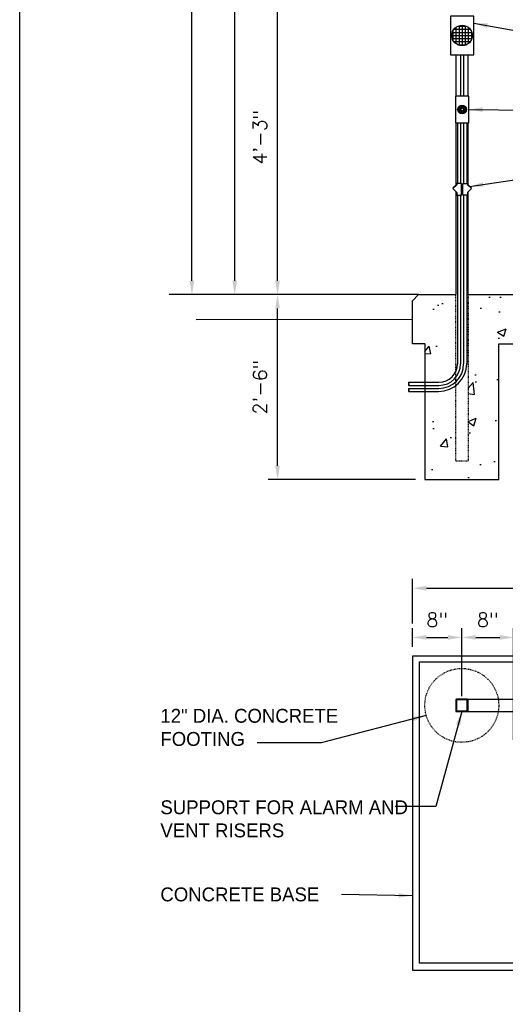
# Model space of a CAD drawing. Extents: x -1276 to 451, y 2026 to 3394.
# Tile 101 of 104: x 79 to 158, y 3106 to 3266. Entities that reach past the tile are written whole.
import ezdxf

# ---------------------------------------------------------------- set-up
doc = ezdxf.new("R2010")
doc.units = 0
doc.header["$MEASUREMENT"] = 0
doc.header["$PDSIZE"] = 1
doc.linetypes.add('HIDDEN5', pattern=[0.05, 0.025, -0.025])
doc.layers.get('DEFPOINTS').update_dxf_attribs({"linetype": 'CONTINUOUS'})
for name, color, linetype in [('BOARDER-TXT', 2, 'CONTINUOUS'), ('CONDUIT', 2, 'CONTINUOUS'), ('DIM', 3, 'CONTINUOUS'), ('FREEZE-OUTLINE-TITLES', 60, 'CONTINUOUS'), ('GALV-2x2-VENT-RISER', 5, 'CONTINUOUS'), ('GRADE', 6, 'CONTINUOUS'), ('TEXT', 3, 'CONTINUOUS'), ('VENT-RISER-FNDT', 6, 'CONTINUOUS')]:
    doc.layers.add(name, color=color, linetype=linetype)
doc.styles.add('SIMPFRAC', font='simpfrac')
doc.styles.add('SIMPLEX', font='simplex')
doc.dimstyles.new('DIM24', dxfattribs={"dimscale": 24, "dimtxt": 0.09375, "dimasz": 0.09375, "dimexe": 0.0625, "dimexo": 0.0625, "dimgap": 0.0625, "dimtad": 1, "dimdec": 4, "dimzin": 3, "dimdsep": 46, "dimlunit": 4, "dimtxsty": 'SIMPLEX', "dimcen": 0, "dimclrd": 3, "dimclre": 3, "dimclrt": 3, "dimadec": 0, "dimazin": 0, "dimtfac": 1, "dimtdec": 4, "dimtofl": 0, "dimtmove": 0, "dimatfit": 3, "dimfxl": 1, "dimfrac": 2, "dimtolj": 1, "dimtzin": 3, "dimlwe": -1, "dimarcsym": 0})

# ---------------------------------------------------------------- blocks, each defined once
blk = doc.blocks.new('*D199')
at = {"layer": 'DEFPOINTS', "color": 0, "transparency": 16777216}
for p in [(113.84, 3323.03), (150.4, 3323.03), (143.65, 3221.04)]:
    blk.add_point(p, dxfattribs=at)
at = {"layer": 'DIM', "color": 3, "transparency": 16777216}
for p, q in [((148.9, 3323.03), (112.34, 3323.03)), ((142.15, 3221.04), (112.34, 3221.04))]:
    blk.add_line(p, q, dxfattribs=at)
at = {"layer": 'DIM', "color": 3, "lineweight": -2, "transparency": 16777216}
blk.add_line((113.84, 3223.29), (113.84, 3320.78), dxfattribs=at)
at = {"layer": 'DIM', "color": 3, "transparency": 16777216}
for points in [[(113.47, 3320.78), (114.22, 3320.78), (113.84, 3323.03)], [(113.47, 3223.29), (114.22, 3223.29), (113.84, 3221.04)]]:
    blk.add_solid(points, dxfattribs=at)
at = {"layer": 'DIM', "color": 3, "transparency": 16777216, "insert": (111, 3272.04), "char_height": 2.25, "attachment_point": 5, "rotation": 90, "style": 'SIMPLEX'}
blk.add_mtext('\\A1;8\'-6"', dxfattribs=at)
blk = doc.blocks.new('*D200')
at = {"layer": 'DEFPOINTS', "color": 0, "transparency": 16777216}
for p in [(120.78, 3272.03), (149.65, 3272.03), (143.65, 3221.04)]:
    blk.add_point(p, dxfattribs=at)
at = {"layer": 'DIM', "color": 3, "transparency": 16777216}
for p, q in [((148.15, 3272.03), (119.28, 3272.03)), ((142.15, 3221.04), (119.28, 3221.04))]:
    blk.add_line(p, q, dxfattribs=at)
at = {"layer": 'DIM', "color": 3, "lineweight": -2, "transparency": 16777216}
blk.add_line((120.78, 3223.29), (120.78, 3269.78), dxfattribs=at)
at = {"layer": 'DIM', "color": 3, "transparency": 16777216}
for points in [[(120.41, 3269.78), (121.16, 3269.78), (120.78, 3272.03)], [(120.41, 3223.29), (121.16, 3223.29), (120.78, 3221.04)]]:
    blk.add_solid(points, dxfattribs=at)
at = {"layer": 'DIM', "color": 3, "transparency": 16777216, "insert": (117.94, 3246.54), "char_height": 2.25, "attachment_point": 5, "rotation": 90, "style": 'SIMPLEX'}
blk.add_mtext('\\A1;4\'-3"', dxfattribs=at)
blk = doc.blocks.new('*D202')
at = {"layer": 'DEFPOINTS', "color": 0, "transparency": 16777216}
for p in [(106.91, 3377.03), (182.34, 3377.03), (106.91, 3221.04)]:
    blk.add_point(p, dxfattribs=at)
at = {"layer": 'DIM', "color": 3, "transparency": 16777216}
blk.add_line((180.84, 3377.03), (105.41, 3377.03), dxfattribs=at)
at = {"layer": 'DIM', "color": 3, "lineweight": -2, "transparency": 16777216}
blk.add_line((106.91, 3223.29), (106.91, 3374.78), dxfattribs=at)
at = {"layer": 'DIM', "color": 3, "transparency": 16777216}
for points in [[(106.53, 3374.78), (107.28, 3374.78), (106.91, 3377.03)], [(106.53, 3223.29), (107.28, 3223.29), (106.91, 3221.04)]]:
    blk.add_solid(points, dxfattribs=at)
at = {"layer": 'DIM', "color": 3, "transparency": 16777216, "insert": (104.07, 3299.04), "char_height": 2.25, "attachment_point": 5, "rotation": 90, "style": 'SIMPLEX'}
blk.add_mtext('\\A1;13\'-0"', dxfattribs=at)
blk = doc.blocks.new('*D204')
at = {"layer": 'DEFPOINTS', "color": 0, "transparency": 16777216}
for p in [(120.78, 3221.04), (143.65, 3221.04), (144.65, 3191.04)]:
    blk.add_point(p, dxfattribs=at)
at = {"layer": 'DIM', "color": 3, "transparency": 16777216}
for p, q in [((142.15, 3221.04), (119.28, 3221.04)), ((143.15, 3191.04), (119.28, 3191.04))]:
    blk.add_line(p, q, dxfattribs=at)
at = {"layer": 'DIM', "color": 3, "lineweight": -2, "transparency": 16777216}
blk.add_line((120.78, 3193.29), (120.78, 3218.79), dxfattribs=at)
at = {"layer": 'DIM', "color": 3, "transparency": 16777216}
for points in [[(120.41, 3218.79), (121.16, 3218.79), (120.78, 3221.04)], [(120.41, 3193.29), (121.16, 3193.29), (120.78, 3191.04)]]:
    blk.add_solid(points, dxfattribs=at)
at = {"layer": 'DIM', "color": 3, "transparency": 16777216, "insert": (117.94, 3206.04), "char_height": 2.25, "attachment_point": 5, "rotation": 90, "style": 'SIMPLEX'}
blk.add_mtext('\\A1;2\'-6"', dxfattribs=at)
blk = doc.blocks.new('*D215')
at = {"layer": 'DEFPOINTS', "color": 0, "transparency": 16777216}
for p in [(150.65, 3165.47), (142.65, 3162.45), (150.65, 3154.45)]:
    blk.add_point(p, dxfattribs=at)
at = {"layer": 'DIM', "color": 3, "transparency": 16777216}
for p, q in [((142.65, 3163.95), (142.65, 3166.97)), ((150.65, 3155.95), (150.65, 3166.97))]:
    blk.add_line(p, q, dxfattribs=at)
at = {"layer": 'DIM', "color": 3, "lineweight": -2, "transparency": 16777216}
blk.add_line((144.9, 3165.47), (148.4, 3165.47), dxfattribs=at)
at = {"layer": 'DIM', "color": 3, "transparency": 16777216}
for points in [[(144.9, 3165.84), (144.9, 3165.09), (142.65, 3165.47)], [(148.4, 3165.84), (148.4, 3165.09), (150.65, 3165.47)]]:
    blk.add_solid(points, dxfattribs=at)
at = {"layer": 'DIM', "color": 3, "transparency": 16777216, "insert": (146.65, 3168.31), "char_height": 2.25, "attachment_point": 5, "style": 'SIMPLEX'}
blk.add_mtext('\\A1;8"', dxfattribs=at)
blk = doc.blocks.new('*D216')
at = {"layer": 'DEFPOINTS', "color": 0, "transparency": 16777216}
for p in [(159.04, 3165.46), (150.65, 3154.45), (159.04, 3147.38)]:
    blk.add_point(p, dxfattribs=at)
at = {"layer": 'DIM', "color": 3, "transparency": 16777216}
for p, q in [((150.65, 3155.95), (150.65, 3166.96)), ((159.04, 3148.88), (159.04, 3166.96))]:
    blk.add_line(p, q, dxfattribs=at)
at = {"layer": 'DIM', "color": 3, "lineweight": -2, "transparency": 16777216}
blk.add_line((152.9, 3165.46), (156.79, 3165.46), dxfattribs=at)
at = {"layer": 'DIM', "color": 3, "transparency": 16777216}
for points in [[(152.9, 3165.84), (152.9, 3165.09), (150.65, 3165.46)], [(156.79, 3165.84), (156.79, 3165.09), (159.04, 3165.46)]]:
    blk.add_solid(points, dxfattribs=at)
at = {"layer": 'DIM', "color": 3, "transparency": 16777216, "insert": (154.84, 3168.3), "char_height": 2.25, "attachment_point": 5, "style": 'SIMPLEX'}
blk.add_mtext('\\A1;8"', dxfattribs=at)
blk = doc.blocks.new('*D220')
at = {"layer": 'DEFPOINTS', "color": 0, "transparency": 16777216}
for p in [(218.19, 3173.44), (142.65, 3166.22), (218.19, 3166.22)]:
    blk.add_point(p, dxfattribs=at)
at = {"layer": 'DIM', "color": 3, "transparency": 16777216}
for p, q in [((142.65, 3167.72), (142.65, 3174.94)), ((218.19, 3167.72), (218.19, 3174.94))]:
    blk.add_line(p, q, dxfattribs=at)
at = {"layer": 'DIM', "color": 3, "lineweight": -2, "transparency": 16777216}
blk.add_line((144.9, 3173.44), (215.94, 3173.44), dxfattribs=at)
at = {"layer": 'DIM', "color": 3, "transparency": 16777216}
for points in [[(144.9, 3173.81), (144.9, 3173.06), (142.65, 3173.44)], [(215.94, 3173.81), (215.94, 3173.06), (218.19, 3173.44)]]:
    blk.add_solid(points, dxfattribs=at)
at = {"layer": 'DIM', "color": 3, "transparency": 16777216, "insert": (180.42, 3176.28), "char_height": 2.25, "attachment_point": 5, "style": 'SIMPLEX'}
blk.add_mtext('\\A1;6\'-4"', dxfattribs=at)

msp = doc.modelspace()

# ---------------------------------------------------------------- hatches: boundary and pattern name
at = {"layer": 'BOARDER-TXT'}
h = msp.add_hatch(dxfattribs=at)
h.set_pattern_fill('AR-CONC', color=256, scale=2)
h.set_pattern_definition([(50, (396.741, 7.214), (14.345204, -1.255043), [1.5, -16.5]), (355, (396.741, 7.214), (-2.77503, 15.04384), [1.2, -13.2]), (100.45144, (397.936, 7.11), (11.570177, 13.7888), [1.274804, -14.02284]), (46.1842, (396.741, 11.214), (21.34483, -3.31039), [2.25, -24.75]), (96.6356, (398.52, 10.938), (18.69324, 19.48237), [1.9122, -21.03428]), (351.1842, (396.74, 11.214), (18.69324, 19.48237), [1.8, -19.8]), (21, (398.741, 10.214), (11.93814, -8.052378), [1.5, -16.5]), (326, (398.741, 10.214), (4.86631, 14.503), [1.2, -13.2]), (71.45144, (399.736, 9.543), (16.80445, 6.450623), [1.274804, -14.02284]), (37.5, (396.741, 7.214), (0.243197, 6.657877), [0, -13.04, 0, -13.4, 0, -13.25]), (7.5, (396.741, 7.214), (5.26139, 7.888234), [0, -7.64, 0, -12.74, 0, -5.05]), (327.5, (392.281, 7.214), (10.676449, -0.451097), [0, -5, 0, -15.6, 0, -20.7]), (317.5, (390.281, 7.214), (11.663723, 2.0021), [0, -6.5, 0, -10.36, 0, -14.7])])
h.paths.add_polyline_path([(149.65302, 3221.04447), (143.65302, 3221.04447), (142.65302, 3220.04447), (142.65302, 3213.04447), (144.65302, 3213.04447), (144.65302, 3206.82334), (146.94771, 3206.82334, 0.288595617), (149.65302, 3208.52669)])
h.paths.add_polyline_path([(161.57648, 3219.38148), (161.03808, 3219.38148), (161.03808, 3221.03095), (159.03883, 3221.03095), (151.65302, 3221.03095), (151.65302, 3194.04447), (149.65302, 3194.04447), (149.65302, 3206.25877, -0.16441566), (146.88521, 3205.32334), (144.65302, 3205.32334), (144.65302, 3191.04447), (156.63877, 3191.04447), (156.63877, 3213.04447), (161.57648, 3213.04447)])
h.paths.add_polyline_path([(209.15649, 3221.04447), (201.77068, 3221.04447), (201.77068, 3221.03095), (199.77142, 3221.03095), (199.77142, 3219.38148), (199.23303, 3219.38148), (199.23303, 3213.04447), (204.17073, 3213.04447), (204.17073, 3191.04447), (216.15649, 3191.04447), (216.15649, 3213.04447), (218.15649, 3213.04447), (218.15649, 3220.04447), (217.15649, 3221.04447), (211.15649, 3221.04447), (211.15649, 3194.04447), (209.15649, 3194.04447)])

# ---------------------------------------------------------------- linework, layer by layer
at = {"layer": 'CONDUIT', "color": 7}
for p, q in [((149.69771, 3264.3745), (149.69771, 3261.71444)), ((149.9773, 3264.54447), (151.41812, 3264.54447)), ((150.19771, 3264.6316), (150.19771, 3261.45734)), ((150.69771, 3264.7085), (150.69771, 3261.38044)), ((151.19771, 3264.6316), (151.19771, 3261.45734)), ((151.69771, 3264.3745), (151.69771, 3261.71444)), ((149.03368, 3263.04447), (152.36174, 3263.04447)), ((149.11058, 3263.54447), (152.28484, 3263.54447)), ((149.11058, 3262.54447), (152.28484, 3262.54447)), ((149.19771, 3263.76488), (149.19771, 3262.32406)), ((149.36768, 3264.04447), (152.02774, 3264.04447)), ((152.19771, 3263.76488), (152.19771, 3262.32406)), ((149.36768, 3262.04447), (152.02774, 3262.04447)), ((149.9773, 3261.54447), (151.41812, 3261.54447))]:
    msp.add_line(p, q, dxfattribs=at)
at = {"layer": 'CONDUIT'}
for p, q in [((149.69771, 3259.92566), (151.69771, 3259.92566)), ((150.44771, 3259.92566), (150.44771, 3253.21408)), ((150.94771, 3259.92566), (150.94771, 3253.21408)), ((149.94771, 3248.87486), (149.94771, 3239.04447)), ((150.44771, 3248.87486), (150.44771, 3239.04447)), ((150.94771, 3248.87486), (150.94771, 3239.04447)), ((151.44771, 3248.87486), (151.44771, 3239.04447)), ((149.94771, 3237.15552), (149.94771, 3209.82334)), ((150.44771, 3237.15552), (150.44771, 3209.82334)), ((150.94771, 3237.15552), (150.94771, 3209.82334)), ((151.44771, 3237.15552), (151.44771, 3209.88584)), ((142.05489, 3206.82334), (146.94771, 3206.82334)), ((142.05489, 3206.32334), (146.94771, 3206.32334)), ((142.05489, 3205.82334), (146.94771, 3205.82334)), ((142.05489, 3205.32334), (146.88521, 3205.32334))]:
    msp.add_line(p, q, dxfattribs=at)
for points in [[(148.79765, 3259.92566), (152.59777, 3259.92566), (152.59777, 3266.16328), (148.79765, 3266.16328)], [(149.61196, 3248.87486), (151.78346, 3248.87486), (151.78346, 3253.21408), (149.61196, 3253.21408)]]:
    msp.add_lwpolyline(points, close=True, dxfattribs=at)
at = {"layer": 'CONDUIT', "linetype": 'Continuous'}
for points in [[(149.82119, 3238.8571), (149.19263, 3238.22854), (149.82119, 3237.59998), (149.82119, 3237.15552), (150.59899, 3237.15552), (150.59899, 3239.04447), (149.82119, 3239.04447)], [(151.57423, 3238.8571), (152.20279, 3238.22854), (151.57423, 3237.59998), (151.57423, 3237.15552), (150.79643, 3237.15552), (150.79643, 3239.04447), (151.57423, 3239.04447)]]:
    msp.add_lwpolyline(points, close=True, dxfattribs=at)
for points in [[(149.76226, 3238.79817), (149.72297, 3238.83745), (149.21227, 3238.32675), (149.25155, 3238.28747)], [(151.63316, 3238.79817), (151.67244, 3238.83745), (152.18315, 3238.32675), (152.14386, 3238.28747)]]:
    msp.add_lwpolyline(points, dxfattribs=at)
at = {"layer": 'CONDUIT'}
for centre, radius in [((150.69771, 3263.04447), 1.66403), ((150.69771, 3251.04447), 0.72115)]:
    msp.add_circle(centre, radius, dxfattribs=at)
at = {"layer": 'CONDUIT', "color": 7}
for radius in [0.55031, 0.37274, 0.20551]:
    msp.add_circle((150.69771, 3251.04447), radius, dxfattribs=at)
at = {"layer": 'CONDUIT'}
for centre, radius in [((146.88521, 3209.88584), 4.5625), ((146.94771, 3209.82334), 4), ((146.94771, 3209.82334), 3.5), ((146.94771, 3209.82334), 3)]:
    msp.add_arc(centre, radius, 270, 0, dxfattribs=at)
at = {"layer": 'CONDUIT', "color": 2}
for centre, radius, start, end in [((142.15403, 3206.70257), 0.15625, 129.3807643, 230.6192357), ((142.17106, 3206.45297), 0.17347, 132.0419332, 228.3507975), ((142.17106, 3205.45297), 0.17347, 132.0419332, 228.3507975), ((142.15403, 3205.70257), 0.15625, 129.3807643, 230.6192357), ((141.93703, 3206.45216), 0.1752, 312.6709312, 47.7217995), ((141.93703, 3205.45216), 0.1752, 312.6709312, 47.7217995)]:
    msp.add_arc(centre, radius, start, end, dxfattribs=at)
at = {"layer": 'DIM'}
msp.add_line((143.65302, 3221.04447), (103.19338, 3221.04447), dxfattribs=at)
at = {"layer": 'FREEZE-OUTLINE-TITLES', "color": 60, "linetype": 'Continuous'}
msp.add_lwpolyline([(78.99222, 3393.70747), (450.99222, 3393.70747), (450.99222, 2821.7964), (78.99222, 2821.7964)], close=True, dxfattribs=at)
at = {"layer": 'GALV-2x2-VENT-RISER', "color": 4, "linetype": 'Continuous'}
for p, q in [((151.52802, 3155.44609), (209.25252, 3155.44609)), ((151.52802, 3153.44609), (209.28286, 3153.44977))]:
    msp.add_line(p, q, dxfattribs=at)
at = {"layer": 'GALV-2x2-VENT-RISER'}
for points in [[(149.65302, 3259.92566), (149.65302, 3253.21408)], [(151.65302, 3253.21408), (151.65302, 3259.92566)], [(149.65302, 3248.87486), (149.65302, 3238.68893)], [(151.65302, 3238.77831), (151.65302, 3248.87486)], [(149.65302, 3237.76815), (149.65302, 3221.03095)], [(151.65302, 3221.03095), (151.65302, 3237.67877)]]:
    msp.add_lwpolyline(points, dxfattribs=at)
at = {"layer": 'GALV-2x2-VENT-RISER', "color": 1, "linetype": 'HIDDEN5'}
msp.add_lwpolyline([(151.65302, 3221.03095), (151.65302, 3194.04447), (149.65302, 3194.04447), (149.65302, 3221.03095)], dxfattribs=at)
at = {"layer": 'GALV-2x2-VENT-RISER', "color": 5}
msp.add_lwpolyline([(151.52778, 3153.44609, 0.414213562), (151.65278, 3153.57109), (151.65278, 3155.32109, 0.414213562), (151.52778, 3155.44609), (149.77778, 3155.44609, 0.414213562), (149.65278, 3155.32109), (149.65278, 3153.57109, 0.414213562), (149.77778, 3153.44609)], format="xyb", close=True, dxfattribs=at)
msp.add_lwpolyline([(151.52778, 3153.57109), (151.52778, 3155.32109), (149.77778, 3155.32109), (149.77778, 3153.57109)], close=True, dxfattribs=at)
at = {"layer": 'GRADE', "linetype": 'Continuous'}
for p, q in [((151.65302, 3221.03095), (159.03883, 3221.03095)), ((107.57474, 3217.02082), (142.65302, 3217.03095)), ((144.65302, 3213.04447), (144.65302, 3191.04447)), ((156.63877, 3191.04447), (156.63877, 3213.04447)), ((156.63877, 3213.04447), (161.57648, 3213.04447)), ((144.65302, 3191.04447), (156.63877, 3191.04447))]:
    msp.add_line(p, q, dxfattribs=at)
msp.add_lwpolyline([(144.65302, 3213.04447), (142.65302, 3213.04447), (142.65302, 3220.04447), (143.65302, 3221.04447), (149.65302, 3221.04447)], dxfattribs=at)
at = {"layer": 'VENT-RISER-FNDT'}
msp.add_lwpolyline([(144.69771, 3205.82334), (144.69771, 3206.32334)], dxfattribs=at)
at = {"layer": 'VENT-RISER-FNDT', "linetype": 'Continuous'}
msp.add_lwpolyline([(218.18948, 3162.44609), (142.65302, 3162.44609), (142.65302, 3111.52506), (218.18948, 3111.52506)], close=True, dxfattribs=at)
at = {"layer": 'VENT-RISER-FNDT', "color": 1, "linetype": 'Continuous'}
msp.add_lwpolyline([(143.80953, 3161.50859), (217.313, 3161.50859), (217.313, 3112.63437), (143.80953, 3112.63437)], close=True, dxfattribs=at)
at = {"layer": 'VENT-RISER-FNDT', "color": 2, "linetype": 'HIDDEN5'}
msp.add_circle((150.6459, 3154.44609), 5.99288, dxfattribs=at)

# ---------------------------------------------------------------- texts
at = {"layer": 'TEXT', "char_height": 2.25, "attachment_point": 1, "style": 'SIMPFRAC'}
for s, insert, width in [('12" DIA. CONCRETE FOOTING', (101.79655, 3153.88399), 34.847093), ('SUPPORT FOR ALARM AND VENT RISERS', (101.79655, 3139.05518), 41.5128055), ('CONCRETE BASE', (101.79655, 3124.93064), 37.1634566)]:
    msp.add_mtext(s, dxfattribs=dict(at, insert=insert, width=width))

# ---------------------------------------------------------------- dimensions: what is measured, and where the dimension line sits
at = {"layer": 'DIM'}
for base, p1, p2, picture, middle in [((106.90667, 3377.03095), (106.90667, 3221.04447), (182.34194, 3377.03095), '*D202', (104.06738, 3299.03771)), ((120.78051, 3272.03095), (143.65302, 3221.04447), (149.65302, 3272.03095), '*D200', (117.94122, 3246.53771)), ((120.78051, 3221.04447), (144.65302, 3191.04447), (143.65302, 3221.04447), '*D204', (117.94122, 3206.04447))]:
    dim = msp.add_linear_dim(base=base, p1=p1, p2=p2, angle=90, dimstyle='DIM24', dxfattribs=at)
    dim.commit()
    dim.dimension.update_dxf_attribs({"geometry": picture, "text_midpoint": middle})
dim = msp.add_linear_dim(base=(113.84301, 3323.03095), p1=(143.65302, 3221.04447), p2=(150.40475, 3323.03095), angle=90, dimstyle='DIM24', dxfattribs=at)
dim.commit()
dim.dimension.update_dxf_attribs({"geometry": '*D199', "text_midpoint": (113.84301, 3272.03771), "dimtype": 160})
for base, p1, p2, text, picture, middle in [((218.18948, 3173.43762), (142.65302, 3166.21867), (218.18948, 3166.21867), '6\'-4"', '*D220', (180.42125, 3176.2769)), ((159.04087, 3165.46219), (150.6459, 3154.44609), (159.04087, 3147.38359), '8"', '*D216', (154.84338, 3168.30148))]:
    dim = msp.add_linear_dim(base=base, p1=p1, p2=p2, text=text, dimstyle='DIM24', dxfattribs=at)
    dim.commit()
    dim.dimension.update_dxf_attribs({"geometry": picture, "text_midpoint": middle})
dim = msp.add_linear_dim(base=(150.6459, 3165.46867), p1=(142.65302, 3162.44609), p2=(150.6459, 3154.44609), dimstyle='DIM24', dxfattribs=at)
dim.commit()
dim.dimension.update_dxf_attribs({"geometry": '*D215', "text_midpoint": (146.64946, 3168.30796)})

# ---------------------------------------------------------------- leaders
at = {"layer": 'TEXT'}
for points in [[(152.59777, 3265.04397), (204.45881, 3255.64236), (222.86503, 3255.64236)], [(151.78346, 3251.04447), (204.60788, 3250.52817), (222.86503, 3250.52817)], [(151.88851, 3238.54282), (204.51458, 3246.46691), (222.86503, 3246.46691)], [(144.87758, 3152.82095), (127.87717, 3148.37365), (117.47696, 3148.37365)], [(150.65278, 3153.44609), (146.43985, 3138.06584), (139.86466, 3138.06584)], [(142.65302, 3123.5975), (131.14759, 3123.80471)]]:
    msp.add_leader(points, dimstyle='DIM24', dxfattribs=at)

doc.saveas('drawing.dxf')
